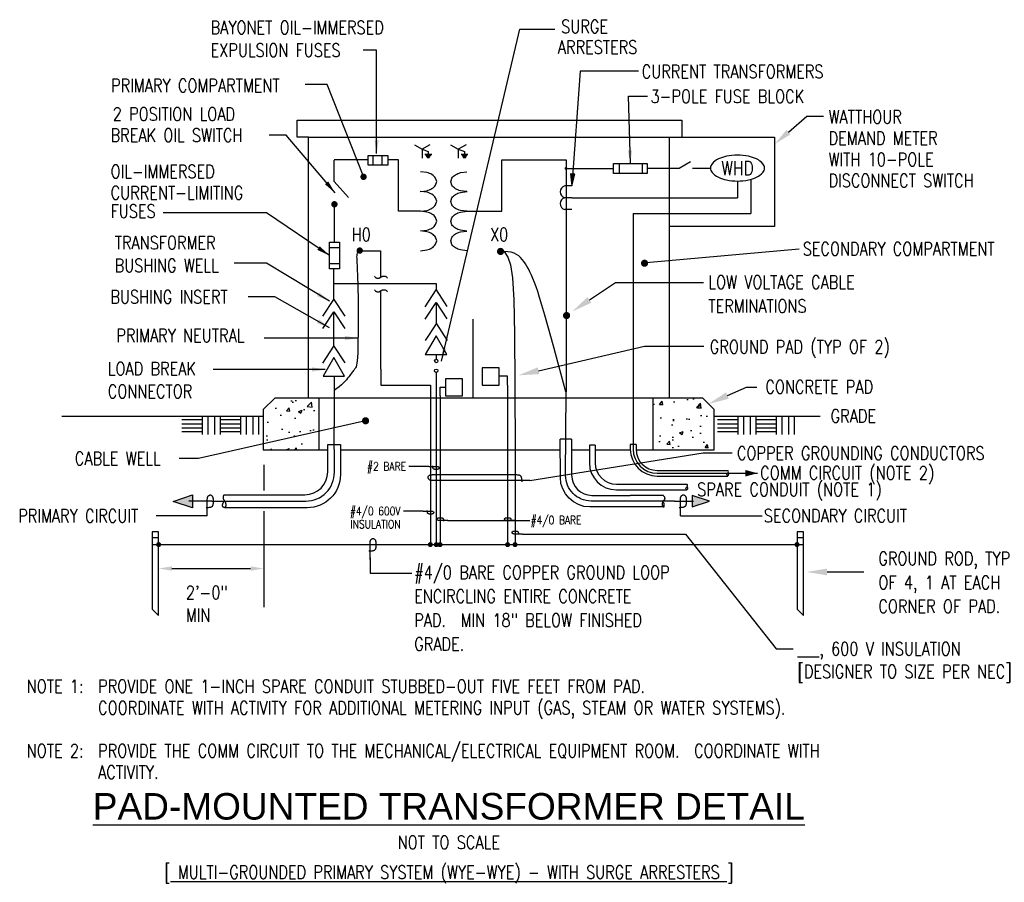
# Model space of a CAD drawing. Extents: x 1.09 to 10.38, y -1.06 to 7.07.
import ezdxf
from ezdxf.enums import TextEntityAlignment as Align

# ---------------------------------------------------------------- set-up
doc = ezdxf.new("R2010")
doc.units = 0
doc.header["$MEASUREMENT"] = 0
doc.layers.get('0').update_dxf_attribs({"color": 2, "linetype": 'CONTINUOUS'})
doc.layers.add('E-DETL', color=2, linetype='CONTINUOUS')
doc.layers.add('E-DETL-TEXT', color=3, linetype='CONTINUOUS')
doc.styles.add('ROMAND', font='swiss.ttf', dxfattribs={"width": 0.8})
doc.styles.add('ROMANS', font='romans.shx', dxfattribs={"width": 0.8})
doc.styles.get("Standard").update_dxf_attribs({"font": 'romans.shx', "width": 0.8, "height": 0.125})
doc.dimstyles.get("Standard").update_dxf_attribs({"dimtxt": 0.18, "dimasz": 0.18, "dimexe": 0.18, "dimexo": 0.0625, "dimgap": 0.09, "dimtad": 0, "dimtih": 1, "dimtoh": 1, "dimdec": 4, "dimzin": 0, "dimdsep": 46, "dimtxsty": 'Standard', "dimcen": 0.09, "dimadec": 0, "dimazin": 0, "dimtfac": 1, "dimtdec": 4, "dimtofl": 0, "dimtmove": 0, "dimatfit": 3, "dimfxl": 0, "dimtolj": 1, "dimtzin": 0, "dimarcsym": 0})

# ---------------------------------------------------------------- blocks, each defined once
blk = doc.blocks.new('TELEOUT')
blk.add_lwpolyline([(0, 0), (-0.1015, -0.1758), (0.1015, -0.1758)], close=True)
blk = doc.blocks.new('HOMERUN')
blk.add_solid([(0, 0), (0.1153, 0.031), (0.1153, -0.031)])
blk = doc.blocks.new('loop')
at = {"color": 0, "linetype": 'Continuous'}
blk.add_lwpolyline([(-1.119, 0), (-1.115, 0), (-0.947, 0), (-0.809, 0), (-0.694, 0), (-0.6, 0), (-0.523, 0), (-0.456, 0), (-0.397, 0), (-0.341, 0), (-0.288, 0), (-0.238, 0), (-0.189, 0), (-0.142, 0), (-0.097, 0), (-0.053, 0), (-0.01, 0), (0.033, 0), (0.074, 0), (0.114, -0.001), (0.153, -0.003), (0.19, -0.006), (0.226, -0.011), (0.259, -0.017), (0.289, -0.025), (0.317, -0.036), (0.343, -0.048), (0.365, -0.063), (0.386, -0.079), (0.403, -0.095), (0.419, -0.113), (0.432, -0.131), (0.442, -0.15), (0.45, -0.168), (0.456, -0.186), (0.46, -0.204), (0.461, -0.223), (0.46, -0.241), (0.456, -0.259), (0.45, -0.277), (0.442, -0.295), (0.432, -0.313), (0.419, -0.331), (0.404, -0.348), (0.387, -0.365), (0.367, -0.38), (0.345, -0.394), (0.32, -0.406), (0.293, -0.416), (0.264, -0.425), (0.232, -0.431), (0.198, -0.435), (0.162, -0.438), (0.124, -0.44), (0.086, -0.441), (0.045, -0.441), (0.004, -0.441), (-0.038, -0.441), (-0.08, -0.441), (-0.122, -0.44), (-0.163, -0.438), (-0.202, -0.435), (-0.24, -0.43), (-0.275, -0.424), (-0.307, -0.416), (-0.336, -0.405), (-0.362, -0.392), (-0.384, -0.377), (-0.404, -0.359), (-0.421, -0.339), (-0.436, -0.316), (-0.45, -0.292), (-0.461, -0.264), (-0.471, -0.235), (-0.48, -0.202), (-0.488, -0.166), (-0.494, -0.125), (-0.499, -0.08), (-0.502, -0.03), (-0.505, 0.027), (-0.505, 0.09)], dxfattribs=at)

msp = doc.modelspace()

# ---------------------------------------------------------------- hatches: boundary and pattern name
at = {"layer": 'E-DETL'}
h = msp.add_hatch(dxfattribs=at)
h.set_pattern_fill('AR-CONC', color=256, scale=0.05, style=0)
h.paths.add_polyline_path([(7.6427, 3.3971), (7.5347, 3.5051), (7.064, 3.5051), (7.064, 3.0191), (7.6427, 3.0191)])
h.paths.add_polyline_path([(3.9126, 3.5051), (3.4982, 3.5051), (3.3902, 3.3971), (3.3902, 3.0191), (3.9126, 3.0191)])

# ---------------------------------------------------------------- linework, layer by layer
for p, q in [((3.8154, 5.964), (8.2115, 5.964)), ((8.2115, 5.964), (8.2115, 5.1245)), ((4.8148, 5.8937), (4.8879, 5.8514)), ((4.961, 5.8937), (4.8879, 5.8514)), ((4.8879, 5.8514), (4.9462, 5.8301)), ((4.8879, 5.8514), (4.8879, 5.767)), ((5.1554, 5.8937), (5.2285, 5.8514)), ((5.3017, 5.8937), (5.2285, 5.8514)), ((5.2285, 5.8514), (5.2868, 5.8301)), ((5.2285, 5.8514), (5.2285, 5.767)), ((4.3784, 5.7933), (4.566, 5.7933)), ((4.3784, 5.7), (4.3784, 5.7933)), ((4.4267, 5.7), (4.4267, 5.7933)), ((4.5121, 5.7), (4.5121, 5.7933)), ((4.566, 5.7933), (4.566, 5.7)), ((4.9141, 5.8064), (4.9783, 5.8064)), ((4.9207, 5.7951), (4.9716, 5.7951)), ((4.9274, 5.7838), (4.9649, 5.7838)), ((4.9341, 5.7725), (4.9582, 5.7725)), ((4.9462, 5.8301), (4.9462, 5.8064)), ((5.2547, 5.8064), (5.3189, 5.8064)), ((5.2614, 5.7951), (5.3122, 5.7951)), ((5.2681, 5.7838), (5.3056, 5.7838)), ((5.2747, 5.7725), (5.2989, 5.7725)), ((5.2868, 5.8301), (5.2868, 5.8064)), ((4.058, 5.5467), (4.058, 5.7491)), ((4.566, 5.7), (4.3784, 5.7)), ((6.2447, 5.7529), (6.2447, 4.858)), ((6.2447, 5.6703), (6.6916, 5.6703)), ((6.7455, 5.717), (6.7455, 5.6237)), ((6.9622, 5.717), (6.9622, 5.6237)), ((7.311, 5.6743), (7.4195, 5.737)), ((4.1943, 5.3969), (4.058, 5.5467)), ((6.2998, 5.5053), (6.2334, 5.5053)), ((7.8612, 5.5519), (7.8612, 5.3945)), ((7.9879, 5.5676), (7.9879, 5.245)), ((6.2998, 5.3945), (6.2334, 5.3945)), ((6.2998, 5.3945), (7.8612, 5.3945)), ((4.0611, 4.977), (4.0611, 5.3177)), ((4.8724, 5.2675), (4.6659, 5.2675)), ((4.9337, 5.2599), (4.8724, 5.2675)), ((5.0256, 5.1744), (5.0155, 5.2073)), ((6.2998, 5.2837), (6.2334, 5.2837)), ((6.8774, 5.245), (6.8774, 3.0249)), ((6.8774, 5.245), (7.9879, 5.245)), ((5.0155, 5.1416), (5.0256, 5.1744)), ((8.2115, 5.1245), (7.2174, 5.1245)), ((4.8724, 5.0813), (4.9337, 5.0889)), ((4.0144, 4.723), (4.0144, 4.977)), ((4.0144, 4.977), (4.1077, 4.977)), ((4.1077, 4.9231), (4.0144, 4.9231)), ((4.1077, 4.977), (4.1077, 4.723)), ((6.2447, 4.858), (6.2454, 4.1278)), ((4.1077, 4.7714), (4.0144, 4.7714)), ((4.1077, 4.723), (4.0144, 4.723)), ((4.0561, 4.4357), (4.0561, 4.5857)), ((6.2454, 4.1278), (6.2454, 3.6044)), ((4.0584, 3.7125), (4.0584, 3.2399)), ((3.3902, 3.3971), (3.4982, 3.5051)), ((7.5347, 3.5051), (3.4982, 3.5051)), ((3.9126, 3.5051), (3.9126, 3.0191)), ((7.064, 3.5051), (7.064, 3.0191)), ((7.5347, 3.5051), (7.6427, 3.3971)), ((3.3902, 3.3971), (3.3902, 3.0191)), ((7.6427, 3.0191), (7.6427, 3.3971)), ((1.4912, 3.3346), (3.3902, 3.3346)), ((7.6427, 3.3346), (8.6408, 3.3346)), ((6.8504, 3.0676), (6.8504, 3.0249)), ((6.9044, 3.0676), (6.8504, 3.0676)), ((6.9044, 3.0676), (6.9044, 3.0249)), ((3.3902, 3.0191), (3.9977, 3.0191)), ((4.1178, 3.0191), (6.19, 3.0191)), ((6.2975, 3.0191), (6.4651, 3.0191)), ((6.5191, 3.0632), (6.4651, 3.0632)), ((6.4651, 3.0632), (6.4651, 2.8952)), ((6.5191, 3.0632), (6.5191, 2.8952)), ((6.5191, 3.0191), (6.8505, 3.0191)), ((6.9045, 3.0191), (7.6427, 3.0191)), ((7.1044, 2.8249), (7.7687, 2.8249)), ((7.1044, 2.7979), (8.0494, 2.7979)), ((6.7191, 2.6952), (7.3833, 2.6952)), ((7.1044, 2.7709), (7.7687, 2.7709)), ((6.7191, 2.6412), (7.3833, 2.6412)), ((2.343, 2.1922), (2.4037, 2.1922)), ((8.423, 2.1922), (8.4837, 2.1922)), ((2.343, 2.1256), (8.4837, 2.1256))]:
    msp.add_line(p, q, dxfattribs=at)
for points in [[(3.8154, 5.964), (3.7112, 5.964), (3.7112, 6.1257), (3.835, 6.1257)], [(3.835, 6.1257), (7.237, 6.1257)], [(7.2174, 6.1254), (7.3356, 6.1254), (7.3356, 5.964)], [(3.8154, 3.5051), (3.8154, 5.964)], [(7.2174, 5.964), (7.2174, 3.5051)], [(4.3784, 5.7529), (4.0584, 5.7529)], [(4.6659, 5.2669), (4.6659, 5.7529), (4.566, 5.7529)], [(5.6379, 5.2664), (5.6379, 5.7529), (6.2447, 5.7529)], [(7.0105, 5.6743), (7.311, 5.6743)], [(7.4363, 5.6743), (7.6071, 5.6743)], [(5.3107, 5.2664), (5.6407, 5.2664)], [(4.3046, 4.8983), (4.2921, 4.8895), (4.2831, 4.8804), (4.2768, 4.8709), (4.273, 4.8607), (4.2711, 4.8496), (4.2705, 4.8376), (4.2709, 4.8244), (4.2717, 4.8098), (4.2726, 4.7937), (4.2735, 4.7764), (4.2743, 4.7581), (4.2751, 4.739), (4.2758, 4.7194), (4.2766, 4.6996), (4.2774, 4.6799), (4.2782, 4.6604), (4.2791, 4.6414), (4.2799, 4.6217), (4.2808, 4.6002), (4.2816, 4.5759), (4.2824, 4.5474), (4.2831, 4.5137), (4.2837, 4.4735), (4.2843, 4.4257), (4.2847, 4.3697), (4.2849, 4.3072), (4.285, 4.2408), (4.2847, 4.1727), (4.2842, 4.1054), (4.2833, 4.0412), (4.2819, 3.9825), (4.2802, 3.9317), (4.2779, 3.8906), (4.2751, 3.8584), (4.272, 3.8338), (4.2684, 3.8155), (4.2645, 3.8022), (4.2603, 3.7925), (4.2557, 3.7851), (4.251, 3.7787), (4.246, 3.7721), (4.2406, 3.765), (4.2349, 3.7574), (4.2286, 3.749), (4.2217, 3.7398), (4.2141, 3.7298), (4.2056, 3.7187), (4.1961, 3.7064), (4.1855, 3.693), (4.1736, 3.6784), (4.1601, 3.663), (4.1447, 3.6468), (4.1271, 3.63), (4.1072, 3.6128), (4.0846, 3.5954), (4.059, 3.578)], [(4.2927, 4.8944), (4.4964, 4.8944)], [(4.4964, 4.8944), (4.4964, 4.6462)], [(6.2438, 3.5659), (6.1776, 3.8108), (6.1235, 4.009), (6.08, 4.1663), (6.0453, 4.2891), (6.0178, 4.3833), (5.9959, 4.4551), (5.9778, 4.5106), (5.9619, 4.556), (5.9468, 4.5962), (5.9321, 4.6328), (5.9178, 4.6659), (5.9036, 4.6959), (5.8896, 4.7233), (5.8755, 4.7483), (5.8613, 4.7712), (5.8468, 4.7924), (5.8319, 4.8122), (5.8159, 4.8303), (5.7982, 4.8464), (5.7781, 4.8603), (5.7549, 4.8716), (5.728, 4.88), (5.6966, 4.8853), (5.6601, 4.8872)], [(5.6601, 4.8872), (5.6946, 4.8336), (5.7206, 4.7614), (5.7393, 4.6383), (5.7517, 4.4318), (5.7593, 4.1097), (5.7632, 3.6395), (5.7646, 2.989), (5.7648, 2.1256)], [(4.0561, 4.5857), (4.0561, 4.723)], [(4.4392, 4.6566), (4.4425, 4.6515), (4.4458, 4.6473), (4.4493, 4.6439), (4.4527, 4.6411), (4.4562, 4.6389), (4.4596, 4.6373), (4.463, 4.6361), (4.4661, 4.6353), (4.4692, 4.6349), (4.472, 4.6348), (4.4747, 4.6349), (4.4772, 4.6352), (4.4796, 4.6358), (4.4818, 4.6365), (4.4839, 4.6374), (4.4858, 4.6383), (4.4876, 4.6394), (4.4894, 4.6405), (4.491, 4.6416), (4.4927, 4.6428), (4.4943, 4.644), (4.496, 4.6452), (4.4978, 4.6464), (4.4998, 4.6476), (4.5019, 4.6488), (4.5042, 4.6499), (4.5067, 4.651), (4.5094, 4.652), (4.5123, 4.6529), (4.5154, 4.6538), (4.5189, 4.6545), (4.5225, 4.6551), (4.5265, 4.6555), (4.5308, 4.6556), (4.5353, 4.6551), (4.5402, 4.6538), (4.5453, 4.6515), (4.5508, 4.6479), (4.5566, 4.6428), (4.5628, 4.6361)], [(4.0561, 4.5857), (5.0205, 4.5857)], [(5.0205, 4.5857), (5.0205, 4.5253)], [(4.4392, 4.5279), (4.4425, 4.5229), (4.4458, 4.5187), (4.4493, 4.5152), (4.4527, 4.5124), (4.4562, 4.5102), (4.4596, 4.5086), (4.463, 4.5074), (4.4661, 4.5066), (4.4692, 4.5062), (4.472, 4.5061), (4.4747, 4.5062), (4.4772, 4.5065), (4.4796, 4.5071), (4.4818, 4.5078), (4.4839, 4.5087), (4.4858, 4.5097), (4.4876, 4.5107), (4.4894, 4.5118), (4.491, 4.5129), (4.4927, 4.5141), (4.4943, 4.5153), (4.496, 4.5165), (4.4978, 4.5177), (4.4998, 4.5189), (4.5019, 4.5201), (4.5042, 4.5212), (4.5067, 4.5223), (4.5094, 4.5233), (4.5123, 4.5242), (4.5154, 4.5251), (4.5189, 4.5258), (4.5225, 4.5264), (4.5265, 4.5268), (4.5308, 4.5269), (4.5353, 4.5264), (4.5402, 4.5251), (4.5453, 4.5228), (4.5508, 4.5192), (4.5566, 4.5141), (4.5628, 4.5074)], [(4.4981, 3.7774), (4.4981, 4.5175)], [(4.9169, 4.3671), (5.0205, 4.5253), (5.1222, 4.369)], [(3.9526, 4.2776), (4.0562, 4.4359), (4.1579, 4.2796)], [(4.9169, 4.2502), (5.0205, 4.4084), (5.1222, 4.2522)], [(5.0213, 4.4073), (5.0213, 4.2028)], [(3.9526, 4.1608), (4.0562, 4.319), (4.1579, 4.1627)], [(4.0561, 3.9946), (4.0561, 4.3188)], [(4.9194, 4.0477), (5.023, 4.2059), (5.1247, 4.0496)], [(5.3651, 4.2504), (5.3651, 3.5117)], [(3.9526, 3.8366), (4.0562, 3.9948), (4.1579, 3.8385)], [(5.0213, 3.9169), (5.0213, 3.8724)], [(4.4981, 3.7774), (4.4981, 3.6268)], [(5.0199, 3.7478), (5.0199, 2.115)], [(5.6943, 3.6292), (5.6943, 3.7142), (5.6156, 3.7142)], [(4.4981, 3.6268), (4.9682, 3.6268)], [(4.9682, 3.6268), (4.9682, 2.1256)], [(5.6943, 3.6292), (5.6943, 2.1268)], [(5.0588, 3.5268), (5.0588, 3.6078), (5.1084, 3.6078)], [(6.2454, 3.6044), (6.2454, 3.5659)], [(5.0588, 3.5268), (5.0588, 2.1268)], [(2.8133, 3.3002), (2.6229, 3.3002)], [(2.8133, 3.2607), (2.6229, 3.2607)], [(2.8133, 3.3327), (2.8133, 3.1631)], [(2.8685, 3.3327), (2.8685, 3.1631)], [(2.9294, 3.3327), (2.9294, 3.1631)], [(2.9846, 3.3327), (2.9846, 3.1631)], [(3.175, 3.3002), (2.9846, 3.3002)], [(3.175, 3.2607), (2.9846, 3.2607)], [(3.175, 3.3327), (3.175, 3.1631)], [(3.2302, 3.3327), (3.2302, 3.1631)], [(3.2911, 3.3327), (3.2911, 3.1631)], [(3.3463, 3.3327), (3.3463, 3.1631)], [(7.8635, 3.3002), (7.6731, 3.3002)], [(7.8635, 3.2607), (7.6731, 3.2607)], [(7.8635, 3.3327), (7.8635, 3.1631)], [(7.9187, 3.3327), (7.9187, 3.1631)], [(7.9796, 3.3327), (7.9796, 3.1631)], [(8.0348, 3.3327), (8.0348, 3.1631)], [(8.2251, 3.3002), (8.0348, 3.3002)], [(8.2251, 3.2607), (8.0348, 3.2607)], [(8.2251, 3.3327), (8.2251, 3.1631)], [(8.2803, 3.3327), (8.2803, 3.1631)], [(8.3413, 3.3327), (8.3413, 3.1631)], [(8.3965, 3.3327), (8.3965, 3.1631)], [(2.8133, 3.2235), (2.6229, 3.2235)], [(2.8133, 3.1886), (2.6229, 3.1886)], [(3.175, 3.2235), (2.9846, 3.2235)], [(3.175, 3.1886), (2.9846, 3.1886)], [(7.8635, 3.2235), (7.6731, 3.2235)], [(7.8635, 3.1886), (7.6731, 3.1886)], [(8.2251, 3.2235), (8.0348, 3.2235)], [(8.2251, 3.1886), (8.0348, 3.1886)], [(6.2975, 3.1188), (6.1895, 3.1188)], [(2.9057, 2.5354), (2.6887, 2.5354)], [(3.0257, 2.5939), (3.0223, 2.5925), (3.0195, 2.5909), (3.0174, 2.5892), (3.0157, 2.5874), (3.0144, 2.5855), (3.0135, 2.5835), (3.0128, 2.5815), (3.0123, 2.5795), (3.0118, 2.5774), (3.0114, 2.5754), (3.0111, 2.5734), (3.0109, 2.5714), (3.0108, 2.5694), (3.0108, 2.5675), (3.0108, 2.5655), (3.011, 2.5636), (3.0112, 2.5618), (3.0116, 2.5599), (3.012, 2.5581), (3.0126, 2.5563), (3.0133, 2.5544), (3.0141, 2.5526), (3.0151, 2.5508), (3.0162, 2.5489), (3.0173, 2.547), (3.0186, 2.545), (3.02, 2.5431), (3.0214, 2.5411), (3.0229, 2.539), (3.0244, 2.5369), (3.0258, 2.5348), (3.0273, 2.5326), (3.0286, 2.5304), (3.0299, 2.5281), (3.0311, 2.5258), (3.0322, 2.5235), (3.0333, 2.5211), (3.0342, 2.5186), (3.035, 2.5162), (3.0357, 2.5137), (3.0364, 2.5111), (3.0369, 2.5086), (3.0372, 2.506), (3.0375, 2.5035), (3.0377, 2.501), (3.0377, 2.4986), (3.0377, 2.4963), (3.0375, 2.494), (3.0373, 2.4919), (3.0369, 2.4898), (3.0365, 2.4879), (3.036, 2.4861), (3.0354, 2.4844), (3.0347, 2.4829), (3.0339, 2.4814), (3.0332, 2.4801), (3.0323, 2.4789), (3.0314, 2.4779), (3.0304, 2.4769), (3.0294, 2.4761), (3.0284, 2.4754), (3.0273, 2.4749), (3.0261, 2.4744), (3.0249, 2.4741), (3.0236, 2.4739), (3.0223, 2.4739), (3.021, 2.474), (3.0196, 2.4742), (3.0183, 2.4746), (3.0169, 2.4751), (3.0155, 2.4759), (3.0142, 2.4768), (3.0129, 2.4779), (3.0116, 2.4792), (3.0104, 2.4806), (3.0093, 2.4822), (3.0083, 2.4838), (3.0075, 2.4857), (3.0068, 2.4875), (3.0063, 2.4895), (3.006, 2.4916), (3.0059, 2.4937), (3.0059, 2.4958), (3.0061, 2.4981), (3.0065, 2.5004), (3.007, 2.5028), (3.0076, 2.5052), (3.0083, 2.5077), (3.0091, 2.5103), (3.01, 2.5131), (3.0112, 2.5162), (3.0128, 2.5196), (3.0147, 2.5235), (3.0172, 2.528), (3.0202, 2.5332), (3.0238, 2.5391)], [(3.0257, 2.5939), (3.3778, 2.5939)], [(7.1649, 2.5881), (6.8485, 2.5881)], [(7.1616, 2.5881), (7.1677, 2.5818), (7.1699, 2.5787), (7.1717, 2.5755), (7.1729, 2.5722), (7.1738, 2.5688), (7.1744, 2.5656), (7.1746, 2.5624), (7.1746, 2.5595), (7.1744, 2.5568), (7.174, 2.5543), (7.1734, 2.5521), (7.1727, 2.5501), (7.1718, 2.5483), (7.1709, 2.5466), (7.1698, 2.5451), (7.1686, 2.5437), (7.1674, 2.5423), (7.1662, 2.5411), (7.1649, 2.5399), (7.1636, 2.5387), (7.1624, 2.5375), (7.1612, 2.5364), (7.16, 2.5352), (7.159, 2.534), (7.158, 2.5327), (7.1572, 2.5314), (7.1564, 2.5301), (7.1557, 2.5286), (7.1551, 2.5271), (7.1545, 2.5256), (7.1539, 2.5239), (7.1535, 2.5222), (7.153, 2.5205), (7.1526, 2.5186), (7.1522, 2.5168), (7.1518, 2.5149), (7.1515, 2.513), (7.1513, 2.5112), (7.1511, 2.5093), (7.1509, 2.5076), (7.1508, 2.5059), (7.1508, 2.5042), (7.1509, 2.5026), (7.151, 2.501), (7.1512, 2.4994), (7.1516, 2.4978), (7.152, 2.4962), (7.1525, 2.4945), (7.1532, 2.4927), (7.1539, 2.4909), (7.1548, 2.4891), (7.1557, 2.4874), (7.1567, 2.4857), (7.1578, 2.4842), (7.1589, 2.4829), (7.1601, 2.4817), (7.1613, 2.4808), (7.1625, 2.4802), (7.1637, 2.4798), (7.1648, 2.4796), (7.1659, 2.4797), (7.1669, 2.48), (7.1677, 2.4805), (7.1685, 2.4811), (7.169, 2.482), (7.1695, 2.4831), (7.1698, 2.4844), (7.17, 2.4858), (7.1702, 2.4874), (7.1702, 2.4892), (7.1703, 2.4911), (7.1704, 2.4931), (7.1704, 2.4953), (7.1705, 2.4975), (7.1705, 2.4998), (7.1705, 2.5022), (7.1704, 2.5045), (7.1703, 2.5068), (7.17, 2.509), (7.1696, 2.5111), (7.169, 2.5132), (7.1682, 2.5151), (7.1671, 2.5171), (7.1655, 2.5193), (7.1634, 2.5217), (7.1607, 2.5244), (7.1573, 2.5275), (7.1531, 2.5311)], [(7.2682, 2.5362), (7.4458, 2.5362)]]:
    msp.add_lwpolyline(points, dxfattribs=at)
msp.add_lwpolyline([(7.6064, 5.6737, 0.180358), (7.6216, 5.6328, 0.103096), (7.681, 5.5875, 0.062716), (7.7579, 5.562, 0.048932), (7.8612, 5.5519, 0.048932), (7.9644, 5.562, 0.062716), (8.0413, 5.5875, 0.103096), (8.1007, 5.6328, 0.180358), (8.1159, 5.6737, 0.180358), (8.1007, 5.7146, 0.103096), (8.0413, 5.7599, 0.062716), (7.9644, 5.7854, 0.048932), (7.8612, 5.7955, 0.048932), (7.7579, 5.7854, 0.062716), (7.681, 5.7599, 0.103096), (7.6216, 5.7146, 0.180358)], format="xyb", close=True, dxfattribs=at)
for points, const_width in [([(6.2379, 5.6703, 1), (6.2514, 5.6703, 1)], 0.0135), ([(4.0461, 5.3327, 1), (4.0761, 5.3327, 1)], 0.03), ([(4.2848, 4.8965, 1), (4.3148, 4.8965, 1)], 0.03), ([(5.6103, 4.8885, 1), (5.6441, 4.8885, 1)], 0.0338), ([(6.2327, 4.2843, 1), (6.2665, 4.2843, 1)], 0.0338), ([(2.3919, 2.1256, 1), (2.4155, 2.1256, 1)], 0.0236), ([(4.9536, 2.126, 1), (4.9773, 2.126, 1)], 0.0236), ([(5.0088, 2.1249, 1), (5.0325, 2.1249, 1)], 0.0236), ([(5.0448, 2.1249, 1), (5.0684, 2.1249, 1)], 0.0236), ([(5.6819, 2.1249, 1), (5.7055, 2.1249, 1)], 0.0236), ([(5.7527, 2.1249, 1), (5.7763, 2.1249, 1)], 0.0236), ([(8.4112, 2.1256, 1), (8.4348, 2.1256, 1)], 0.0236)]:
    msp.add_lwpolyline(points, format="xyb", close=True, dxfattribs=dict(at, const_width=const_width))
for points in [[(7.0105, 5.717), (7.0105, 5.6237), (6.6916, 5.6237), (6.6916, 5.717)], [(5.6156, 3.6292), (5.6156, 3.7907), (5.4541, 3.7907), (5.4541, 3.6292)], [(5.2699, 3.5268), (5.2699, 3.6883), (5.1084, 3.6883), (5.1084, 3.5268)], [(2.5397, 2.5331), (2.7219, 2.5939), (2.7219, 2.4724)], [(7.5969, 2.5341), (7.4349, 2.5881), (7.4349, 2.4801)], [(2.343, 2.1863), (2.343, 1.5181), (2.4037, 1.4573), (2.4037, 2.2471), (2.343, 2.2471)], [(8.423, 2.1863), (8.423, 1.5181), (8.4837, 1.4573), (8.4837, 2.2471), (8.423, 2.2471)]]:
    msp.add_lwpolyline(points, close=True, dxfattribs=at)
for points in [[(5.0256, 5.5465), (5.0155, 5.5794, 0.107019), (4.9807, 5.6123, 0.074991), (4.9337, 5.632), (4.8724, 5.6396)], [(5.1575, 5.5453), (5.1676, 5.5782, -0.107019), (5.2024, 5.6112, -0.074991), (5.2494, 5.6308), (5.3107, 5.6384)], [(4.8723, 5.4534), (4.8724, 5.4534), (4.9337, 5.461, 0.074991), (4.9807, 5.4807, 0.107019), (5.0155, 5.5137), (5.0256, 5.5465)], [(5.3108, 5.4522), (5.3107, 5.4522), (5.2494, 5.4598, -0.074991), (5.2024, 5.4795, -0.107019), (5.1676, 5.5125), (5.1575, 5.5453)], [(5.0256, 5.3606), (5.0155, 5.3935, 0.107019), (4.9807, 5.4265, 0.074991), (4.9337, 5.4461), (4.8724, 5.4537), (4.8691, 5.4533, 0.074991)], [(5.1575, 5.3595), (5.1676, 5.3923, -0.107019), (5.2024, 5.4253, -0.074991), (5.2494, 5.445), (5.3107, 5.4526), (5.314, 5.4521, -0.074991)], [(4.8724, 5.2675), (4.9337, 5.2751, 0.074991), (4.9807, 5.2948, 0.107019), (5.0155, 5.3278), (5.0256, 5.3606)], [(5.3107, 5.2664), (5.2494, 5.274, -0.074991), (5.2024, 5.2936, -0.107019), (5.1676, 5.3266), (5.1575, 5.3595)], [(5.1575, 5.1733), (5.1676, 5.2061, -0.107019), (5.2024, 5.2391, -0.074991), (5.2494, 5.2588), (5.3107, 5.2664)], [(5.3107, 5.0802), (5.2494, 5.0878, -0.074991), (5.2024, 5.1074, -0.107019), (5.1676, 5.1404), (5.1575, 5.1733)], [(5.0256, 4.9886), (5.0155, 5.0214, 0.107019), (4.9807, 5.0544, 0.074991), (4.9337, 5.0741), (4.8724, 5.0817)], [(5.1575, 4.9874), (5.1676, 5.0202, -0.107019), (5.2024, 5.0532, -0.074991), (5.2494, 5.0729), (5.3107, 5.0805)], [(4.8724, 4.8955), (4.9337, 4.9031, 0.074991), (4.9807, 4.9227, 0.107019), (5.0155, 4.9557), (5.0256, 4.9886)], [(5.3107, 4.8943), (5.2494, 4.9019, -0.074991), (5.2024, 4.9215, -0.107019), (5.1676, 4.9545), (5.1575, 4.9874)], [(7.2682, 2.5362), (6.481, 2.5362, -0.416146), (6.241, 2.7778), (6.2454, 3.5659)], [(2.9057, 2.5354), (3.7913, 2.5354, 0.416146), (4.0613, 2.8072), (4.0584, 3.2399)], [(3.3778, 2.5939), (3.7824, 2.5952, 0.413271), (3.9977, 2.8112), (3.9977, 3.0676), (4.1179, 3.0676), (4.1172, 2.7848, -0.413462), (3.804, 2.4724), (3.0257, 2.4724)], [(7.1615, 2.4801), (6.4697, 2.4801, -0.413462), (6.1913, 2.7578), (6.1895, 3.1188)], [(6.2975, 3.1188), (6.2975, 2.7813, 0.413271), (6.4889, 2.5893), (6.8485, 2.5881)], [(7.7687, 2.7979, -0.577089), (7.7687, 2.7709, -0.577089), (7.7687, 2.7979, 0.577089), (7.7687, 2.8249, 0.577089)], [(7.3833, 2.6682, -0.577089), (7.3833, 2.6412, -0.577089), (7.3833, 2.6682, 0.577089), (7.3833, 2.6952, 0.577089)]]:
    msp.add_lwpolyline(points, format="xyb", dxfattribs=at)
for centre in [(5.0213, 3.8562), (5.0199, 3.764)]:
    msp.add_circle(centre, 0.0162, dxfattribs=at)
for centre, radius, start, end in [((6.2458, 5.4499), 0.0568, 102.68038, 257.31962), ((6.2458, 5.3391), 0.0568, 102.68038, 257.31962), ((4.892, 5.0943), 0.1708, 58.72096, 75.87545), ((4.922, 5.1435), 0.1132, 34.28708, 58.72096), ((4.892, 5.2546), 0.1708, 284.12455, 301.27904), ((4.922, 5.2053), 0.1132, 301.27904, 325.71292), ((7.1044, 3.0249), 0.254, 180, 270), ((7.1044, 3.0249), 0.227, 180, 270), ((7.1044, 3.0249), 0.2, 180, 270), ((6.7191, 2.8952), 0.254, 180, 270), ((6.7191, 2.8952), 0.2, 180, 270)]:
    msp.add_arc(centre, radius, start, end, dxfattribs=at)
for points in [[(2.7219, 2.4724), (2.7219, 2.5939), (2.5397, 2.5331)], [(7.4349, 2.4801), (7.4349, 2.5881), (7.5969, 2.5341)]]:
    msp.add_solid(points, dxfattribs=at)
at = {"layer": 'E-DETL-TEXT'}
for p, q in [((6.3768, 6.5861), (6.2998, 5.5053)), ((8.3417, 6.0128), (8.5139, 6.1631)), ((8.5139, 6.1631), (8.6726, 6.1631)), ((6.465, 4.4312), (6.7095, 4.5966)), ((6.7095, 4.5966), (7.5413, 4.5966)), ((5.9852, 3.764), (6.9836, 3.9946)), ((6.9836, 3.9946), (7.5451, 3.9946)), ((7.7664, 3.53), (7.9452, 3.6095)), ((7.9452, 3.6095), (8.0424, 3.6095)), ((5.9034, 2.7296), (7.5373, 2.9913)), ((7.5373, 2.9913), (7.8105, 2.9913)), ((4.95, 2.8618), (4.7629, 2.8618)), ((4.8983, 2.4407), (4.7112, 2.4407)), ((2.8622, 2.3955), (2.3796, 2.3955)), ((5.1287, 2.3515), (5.9032, 2.3515)), ((7.3227, 2.3963), (8.0923, 2.3963)), ((5.8348, 2.225), (7.3709, 2.225)), ((7.3709, 2.225), (8.2271, 1.1424)), ((4.3967, 2.0006), (4.3967, 1.8563)), ((2.5287, 1.8996), (3.2699, 1.8996)), ((8.7066, 1.8676), (9.0528, 1.8676)), ((4.3967, 1.8563), (4.7898, 1.8563)), ((8.2271, 1.1424), (8.3871, 1.1424))]:
    msp.add_line(p, q, dxfattribs=at)
for points in [[(6.9264, 6.5861), (6.3768, 6.5861)], [(4.3324, 5.6036), (3.9932, 6.4611), (3.7867, 6.4611)], [(6.2998, 5.5053), (6.3263, 5.618), (6.2858, 5.6196), (6.2998, 5.5053)], [(6.9989, 4.7832), (8.4437, 4.9134)], [(4.3546, 3.2921), (2.7789, 2.9368), (2.5964, 2.9368)], [(3.3949, 2.876), (3.3949, 2.6366)], [(5.9034, 2.7296), (5.9029, 2.7296), (5.8819, 2.7296), (5.8646, 2.7296), (5.8503, 2.7296), (5.8385, 2.7296), (5.8288, 2.7296), (5.8205, 2.7296), (5.8131, 2.7296), (5.8062, 2.7296), (5.7995, 2.7296), (5.7932, 2.7296), (5.7871, 2.7296), (5.7813, 2.7296), (5.7756, 2.7296), (5.7701, 2.7296), (5.7647, 2.7296), (4.9976, 2.7296), (4.9925, 2.7296), (4.9874, 2.7297), (4.9826, 2.73), (4.9779, 2.7303), (4.9735, 2.7309), (4.9694, 2.7317), (4.9656, 2.7327), (4.9621, 2.7341), (4.9589, 2.7356), (4.9561, 2.7374), (4.9535, 2.7394), (4.9513, 2.7415), (4.9494, 2.7437), (4.9478, 2.746), (4.9465, 2.7483), (4.9455, 2.7506), (4.9447, 2.7529), (4.9443, 2.7551), (4.9441, 2.7574), (4.9443, 2.7597), (4.9447, 2.7619), (4.9454, 2.7642), (4.9464, 2.7664), (4.9477, 2.7687), (4.9493, 2.7709), (4.9512, 2.7731), (4.9534, 2.7751), (4.9558, 2.7771), (4.9586, 2.7788), (4.9617, 2.7804), (4.9651, 2.7816), (4.9688, 2.7827), (4.9728, 2.7834), (4.977, 2.784), (4.9815, 2.7843), (4.9862, 2.7845), (4.991, 2.7847), (4.9961, 2.7847), (5.763, 2.7847), (5.7682, 2.7847), (5.7735, 2.7847), (5.7787, 2.7845), (5.7838, 2.7843), (5.7888, 2.7839), (5.7935, 2.7834), (5.7979, 2.7826), (5.8019, 2.7816), (5.8055, 2.7802), (5.8087, 2.7786), (5.8115, 2.7767), (5.814, 2.7745), (5.8161, 2.772), (5.818, 2.7691), (5.8197, 2.766), (5.8211, 2.7626), (5.8224, 2.7589), (5.8235, 2.7548), (5.8245, 2.7503), (5.8253, 2.7453), (5.8259, 2.7396), (5.8263, 2.7333), (5.8266, 2.7263), (5.8266, 2.7184)], [(3.3949, 2.4413), (3.3949, 1.5359)]]:
    msp.add_lwpolyline(points, dxfattribs=at)
for points, const_width in [([(4.321, 5.591, 1), (4.351, 5.591, 1)], 0.03), ([(6.968, 4.7771, 1), (7.0018, 4.7771, 1)], 0.0338), ([(4.3377, 3.2921, 1), (4.3715, 3.2921, 1)], 0.0338)]:
    msp.add_lwpolyline(points, format="xyb", close=True, dxfattribs=dict(at, const_width=const_width))
for points in [[(8.3606, 5.9911), (8.3227, 6.0345), (8.2115, 5.8992)], [(6.2858, 5.6196), (6.3263, 5.618), (6.2998, 5.5053)], [(6.4832, 4.4044), (6.4469, 4.4581), (6.304, 4.3223)], [(5.9925, 3.7324), (5.9779, 3.7956), (5.7958, 3.7203)], [(7.7795, 3.5004), (7.7532, 3.5597), (7.5887, 3.4511)], [(2.5287, 1.9204), (2.5287, 1.8788), (2.4037, 1.8996)], [(3.2699, 1.9204), (3.2699, 1.8788), (3.3949, 1.8996)], [(8.7066, 1.8352), (8.7066, 1.9), (8.5122, 1.8676)]]:
    msp.add_solid(points, dxfattribs=at)

# ---------------------------------------------------------------- block references
at = {"layer": 'E-DETL'}
for p in [(5.0192, 4.0918), (4.0561, 3.8882)]:
    msp.add_blockref('TELEOUT', p, dxfattribs=at)
at = {"layer": 'E-DETL', "rotation": 180}
msp.add_blockref('HOMERUN', (8.0494, 2.7979), dxfattribs=at)
at = {"layer": 'E-DETL-TEXT', "xscale": 0.0625, "yscale": 0.0625, "zscale": 0.06249999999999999}
for p in [(5.0199, 2.8618), (4.9682, 2.4407)]:
    msp.add_blockref('loop', p, dxfattribs=at)
at = {"layer": 'E-DETL-TEXT'}
for p, xscale, yscale, zscale, rotation in [((2.8622, 2.5354), 0.125, 0.125, 0.125, 90), ((7.3227, 2.5362), 0.125, 0.125, 0.125, 90), ((5.0588, 2.3515), 0.0625, 0.0625, 0.06249999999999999, 180), ((5.6943, 2.3515), 0.0625, 0.0625, 0.06249999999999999, 180), ((5.7648, 2.225), 0.0625, 0.0625, 0.06249999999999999, 180), ((4.3967, 2.1256), 0.125, 0.125, 0.125, 90)]:
    msp.add_blockref('loop', p, dxfattribs=dict(at, xscale=xscale, yscale=yscale, zscale=zscale, rotation=rotation))

# ---------------------------------------------------------------- texts
at = {"layer": 'E-DETL', "style": 'ROMANS', "width": 0.8}
msp.add_text('WHD', height=0.13292, dxfattribs=at).set_placement((7.8612, 5.6737), align=Align.MIDDLE)
at = {"layer": 'E-DETL-TEXT', "style": 'ROMANS', "width": 0.8}
for s, height, p in [('BAYONET OIL-IMMERSED', 0.125, (2.8935, 6.9369)), ('SURGE', 0.125, (6.1991, 6.9452)), ('ARRESTERS', 0.125, (6.167, 6.752)), ('EXPULSION FUSES', 0.125, (2.8935, 6.7226)), ('CURRENT TRANSFORMERS', 0.125, (6.9575, 6.5205)), ('PRIMARY COMPARTMENT', 0.125, (1.9556, 6.3892)), ('3-POLE FUSE BLOCK', 0.125, (7.0413, 6.2875)), ('2 POSITION LOAD ', 0.125, (1.971, 6.1211)), ('WATTHOUR', 0.125, (8.7201, 6.0934)), ('BREAK OIL SWITCH', 0.125, (1.9507, 5.9211)), ('DEMAND METER', 0.125, (8.7201, 5.8934)), ('WITH 10-POLE', 0.125, (8.7201, 5.6934)), ('OIL-IMMERSED', 0.125, (1.9511, 5.5793)), ('DISCONNECT SWITCH', 0.125, (8.7201, 5.4934)), ('CURRENT-LIMITING', 0.125, (1.9511, 5.3793)), ('FUSES', 0.125, (1.9511, 5.2062)), ('H0', 0.125, (4.2236, 4.985)), ('X0', 0.125, (5.5286, 4.985)), ('TRANSFORMER ', 0.125, (1.9896, 4.9082)), ('SECONDARY COMPARTMENT', 0.125, (8.4764, 4.851)), ('BUSHING WELL', 0.125, (1.9896, 4.6939)), ('LOW VOLTAGE CABLE', 0.125, (7.5861, 4.5364)), ('BUSHING INSERT', 0.125, (1.9494, 4.3977)), ('TERMINATIONS', 0.125, (7.5861, 4.3114)), ('PRIMARY NEUTRAL', 0.125, (2.0047, 4.0341)), ('GROUND PAD (TYP OF 2)', 0.125, (7.6001, 3.9273)), ('LOAD BREAK ', 0.125, (1.9243, 3.721)), ('CONNECTOR', 0.125, (1.9243, 3.5067)), ('CONCRETE PAD', 0.125, (8.1238, 3.5499)), ('GRADE', 0.125, (8.7385, 3.275)), ('CABLE WELL', 0.125, (1.6133, 2.8755)), ('COPPER GROUNDING CONDUCTORS', 0.125, (7.8552, 2.9247)), ('COMM CIRCUIT (NOTE 2)', 0.125, (8.0751, 2.7381)), ('SPARE CONDUIT (NOTE 1)', 0.125, (7.4811, 2.5833)), ('PRIMARY CIRCUIT', 0.125, (1.08, 2.3335)), ('SECONDARY CIRCUIT', 0.125, (8.1092, 2.3352)), ('#4/0 BARE', 0.07874, (5.9102, 2.3165)), ('GROUND ROD, TYP', 0.125, (9.1894, 1.9311)), ('#4/0 BARE COPPER GROUND LOOP', 0.125, (4.8131, 1.8009)), ('OF 4, 1 AT EACH', 0.125, (9.1894, 1.7061)), ('2\'-0"', 0.125, (2.6605, 1.6114)), ('ENCIRCLING ENTIRE CONCRETE ', 0.125, (4.8131, 1.5759)), ('CORNER OF PAD.', 0.125, (9.1894, 1.4811)), ('MIN', 0.125, (2.6605, 1.3971)), ('PAD.  MIN 18" BELOW FINISHED', 0.125, (4.8131, 1.3509)), ('GRADE.', 0.125, (4.8131, 1.1259)), ('___, 600 V INSULATION', 0.125, (8.427, 1.0804)), ('[DESIGNER TO SIZE PER NEC]', 0.125, (8.427, 0.8661))]:
    msp.add_text(s, height=height, dxfattribs=at).set_placement(p)
for s, p in [('#2 BARE', (4.7361, 2.8227)), ('#4/0 600V', (4.6844, 2.4016)), ('INSULATION', (4.6844, 2.2781))]:
    msp.add_text(s, height=0.07874, dxfattribs=at).set_placement(p, align=Align.RIGHT)
at = {"layer": 'E-DETL-TEXT', "width": 0.8}
for s, p in [('NOTE 1:  ', (1.8332, 0.7273)), ('NOTE 2:  ', (1.8332, 0.1201))]:
    msp.add_text(s, height=0.125, dxfattribs=at).set_placement(p, align=Align.RIGHT)
for s, p in [('PROVIDE ONE 1-INCH SPARE CONDUIT STUBBED-OUT FIVE FEET FROM PAD.', (1.8332, 0.7273)), ('COORDINATE WITH ACTIVITY FOR ADDITIONAL METERING INPUT (GAS, STEAM OR WATER SYSTEMS).', (1.8332, 0.5249)), ('PROVIDE THE COMM CIRCUIT TO THE MECHANICAL/ELECTRICAL EQUIPMENT ROOM.  COORDINATE WITH', (1.8332, 0.1201)), ('ACTIVITY.', (1.8332, -0.0823))]:
    msp.add_text(s, height=0.125, dxfattribs=at).set_placement(p)
at = {"layer": 'E-DETL-TEXT', "color": 5, "style": 'ROMAND'}
msp.add_text('%%uPAD-MOUNTED TRANSFORMER DETAIL', height=0.25, dxfattribs=at).set_placement((5.1393, -0.4662), align=Align.CENTER)
at = {"layer": 'E-DETL-TEXT', "style": 'ROMANS', "width": 0.8}
for s, p in [('NOT TO SCALE', (5.1393, -0.7433)), ('[%%u MULTI-GROUNDED PRIMARY SYSTEM (WYE-WYE) - WITH SURGE ARRESTERS %%U]', (5.1393, -1.024))]:
    msp.add_text(s, height=0.125, dxfattribs=at).set_placement(p, align=Align.CENTER)

# ---------------------------------------------------------------- leaders
at = {"layer": 'E-DETL-TEXT'}
for points in [[(5.0699, 3.8534), (5.8089, 6.9845), (6.1387, 6.9845)], [(4.459, 5.8106), (4.459, 6.7849), (4.3323, 6.7849)], [(6.8511, 5.717), (6.8328, 6.3503), (7.0121, 6.3503)], [(4.0671, 5.4403), (3.6053, 5.9854), (3.4469, 5.9854)], [(4.0144, 4.85), (3.4206, 5.2531), (2.4476, 5.2531)], [(4.0143, 4.4204), (3.4205, 4.7764), (3.117, 4.7764)], [(4.0143, 4.1698), (3.4997, 4.4599), (3.249, 4.4599)], [(4.2854, 4.072), (3.4, 4.072)], [(3.9749, 3.7756), (2.9177, 3.7756)]]:
    msp.add_leader(points, dimstyle='Standard', override={"dimasz": 0.125}, dxfattribs=at)

doc.saveas('drawing.dxf')
